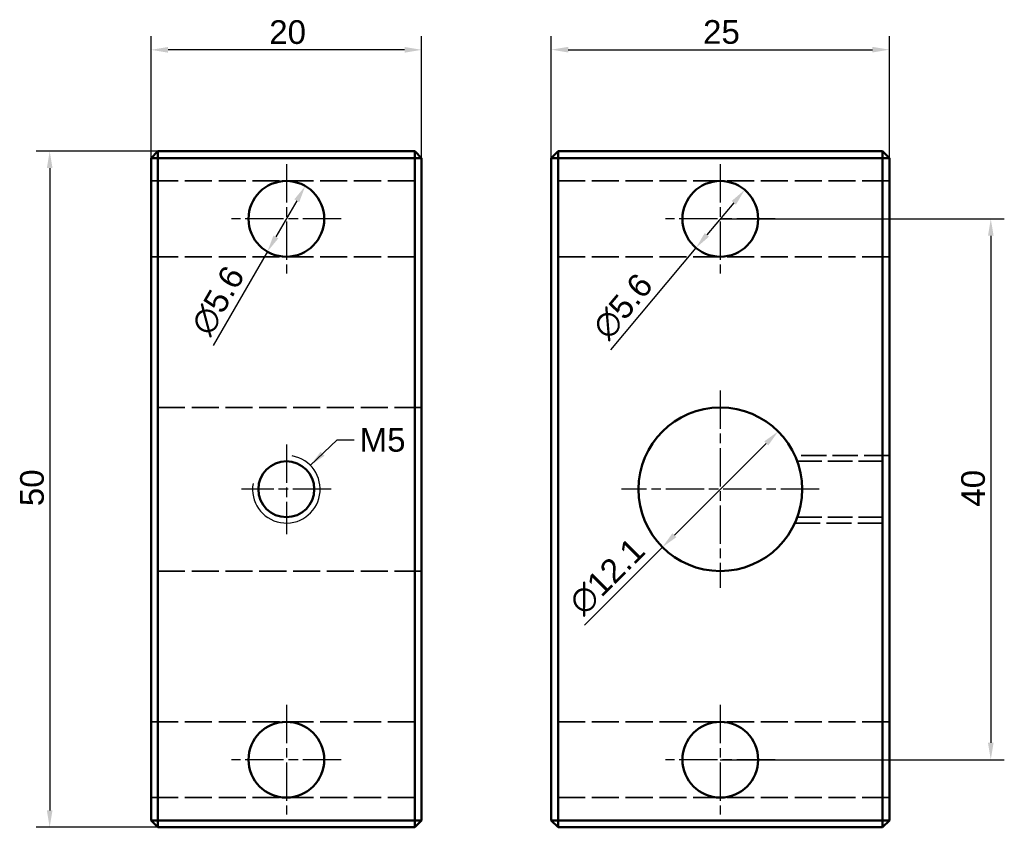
# Model space of a CAD drawing. Header units: millimetres. Extents: x 8.2 to 81, y 13.5 to 73.2.
import ezdxf

# ---------------------------------------------------------------- set-up
doc = ezdxf.new("R2010")
doc.units = ezdxf.units.MM
doc.header["$LTSCALE"] = 0.5
doc.linetypes.add('CHAIN', pattern=[0.3543, 0.2362, -0.0295, 0.0591, -0.0295])
doc.linetypes.add('DASHED', pattern=[0.2067, 0.1654, -0.0413])
for name, color, linetype, lineweight in [('Bemaßungen(DIN)', 179, 'Continuous', 25), ('Gewinde(DIN)', 179, 'Continuous', 25), ('Mittelpunktmarkierung(DIN)', 179, 'Continuous', 25), ('Sichtbare Kanten(DIN)', 179, 'Continuous', 50), ('Symbole(DIN)', 179, 'Continuous', 25), ('Verdeckte Kanten(DIN)', 179, 'DASHED', 35)]:
    doc.layers.add(name, color=color, linetype=linetype, lineweight=lineweight)
doc.styles.add('STANDARD-BSI~0', font='ARIAL.TTF')
doc.dimstyles.new('Katalogzeichnungen', dxfattribs={"dimscale": 0.5, "dimtxt": 3.5, "dimasz": 2.5, "dimexe": 2, "dimexo": 0, "dimgap": 0.8, "dimtad": 1, "dimrnd": 1e-08, "dimdsep": 46, "dimtxsty": 'STANDARD-BSI~0', "dimcen": 0.09, "dimdle": 10, "dimclrd": 250, "dimclre": 250, "dimclrt": 250, "dimazin": 2, "dimtfac": 1, "dimtmove": 0, "dimatfit": 3, "dimfxl": 1, "dimtolj": 1, "dimtzin": 0, "dimlwd": 25, "dimlwe": 25, "dimarcsym": 0})
doc.dimstyles.new('Katalogzeichnungen$7', dxfattribs={"dimscale": 0.5, "dimtxt": 3.5, "dimasz": 2.5, "dimexe": 2, "dimexo": 0, "dimgap": 0.8, "dimtad": 1, "dimrnd": 1e-08, "dimdsep": 46, "dimtxsty": 'STANDARD-BSI~0', "dimcen": 0.09, "dimdle": 10, "dimclrd": 179, "dimclre": 250, "dimclrt": 250, "dimazin": 2, "dimtfac": 1, "dimtmove": 0, "dimatfit": 3, "dimfxl": 1, "dimtolj": 1, "dimtzin": 0, "dimlwd": 25, "dimlwe": 25, "dimarcsym": 0})

# ---------------------------------------------------------------- blocks, each defined once
blk = doc.blocks.new('*D9')
at = {"layer": 'Bemaßungen(DIN)', "color": 250, "linetype": 'Continuous', "lineweight": 25}
for p, q in [((18.394, 63.457), (9.394, 63.457)), ((10.394, 62.207), (10.394, 14.707)), ((18.394, 13.457), (9.394, 13.457))]:
    blk.add_line(p, q, dxfattribs=at)
at = {"layer": 'Bemaßungen(DIN)', "color": 250, "linetype": 'Continuous'}
for points in [[(10.186, 62.207), (10.603, 62.207), (10.394, 63.457)], [(10.186, 14.707), (10.603, 14.707), (10.394, 13.457)]]:
    blk.add_solid(points, dxfattribs=at)
at = {"layer": 'Defpoints', "color": 0, "linetype": 'Continuous'}
for p in [(18.394, 63.457), (10.394, 13.457), (18.394, 13.457)]:
    blk.add_point(p, dxfattribs=at)
at = {"layer": 'Bemaßungen(DIN)', "color": 250, "linetype": 'Continuous', "lineweight": 25, "insert": (8.207, 37.207), "char_height": 1.75, "attachment_point": 1, "rotation": 90, "style": 'STANDARD-BSI~0'}
blk.add_mtext('\\A1;50', dxfattribs=at)
blk = doc.blocks.new('*D10')
at = {"layer": 'Bemaßungen(DIN)', "color": 250, "linetype": 'Continuous', "lineweight": 25}
for p, q in [((17.894, 62.957), (17.894, 71.957)), ((37.894, 62.957), (37.894, 71.957)), ((36.644, 70.957), (19.144, 70.957))]:
    blk.add_line(p, q, dxfattribs=at)
at = {"layer": 'Bemaßungen(DIN)', "color": 250, "linetype": 'Continuous'}
for points in [[(19.144, 71.166), (19.144, 70.749), (17.894, 70.957)], [(36.644, 71.166), (36.644, 70.749), (37.894, 70.957)]]:
    blk.add_solid(points, dxfattribs=at)
at = {"layer": 'Defpoints', "color": 0, "linetype": 'Continuous'}
for p in [(17.894, 70.957), (17.894, 62.957), (37.894, 62.957)]:
    blk.add_point(p, dxfattribs=at)
at = {"layer": 'Bemaßungen(DIN)', "color": 250, "linetype": 'Continuous', "lineweight": 25, "insert": (26.629, 73.144), "char_height": 1.75, "attachment_point": 1, "style": 'STANDARD-BSI~0'}
blk.add_mtext('\\A1;20', dxfattribs=at)
blk = doc.blocks.new('*D11')
at = {"layer": 'Bemaßungen(DIN)', "color": 250, "linetype": 'Continuous', "lineweight": 25}
for p, q in [((47.486, 62.957), (47.486, 71.968)), ((72.486, 62.957), (72.486, 71.968)), ((48.736, 70.968), (71.236, 70.968))]:
    blk.add_line(p, q, dxfattribs=at)
at = {"layer": 'Bemaßungen(DIN)', "color": 250, "linetype": 'Continuous'}
for points in [[(48.736, 71.177), (48.736, 70.76), (47.486, 70.968)], [(71.236, 71.177), (71.236, 70.76), (72.486, 70.968)]]:
    blk.add_solid(points, dxfattribs=at)
at = {"layer": 'Defpoints', "color": 0, "linetype": 'Continuous'}
for p in [(72.486, 70.968), (47.486, 62.957), (72.486, 62.957)]:
    blk.add_point(p, dxfattribs=at)
at = {"layer": 'Bemaßungen(DIN)', "color": 250, "linetype": 'Continuous', "lineweight": 25, "insert": (58.712, 73.155), "char_height": 1.75, "attachment_point": 1, "style": 'STANDARD-BSI~0'}
blk.add_mtext('\\A1;25', dxfattribs=at)
blk = doc.blocks.new('*D12')
at = {"layer": 'Bemaßungen(DIN)', "color": 250, "linetype": 'Continuous', "lineweight": 25}
for p, q in [((59.986, 58.457), (80.986, 58.457)), ((79.986, 57.207), (79.986, 19.707)), ((59.986, 18.457), (80.986, 18.457))]:
    blk.add_line(p, q, dxfattribs=at)
at = {"layer": 'Bemaßungen(DIN)', "color": 250, "linetype": 'Continuous'}
for points in [[(79.778, 57.207), (80.195, 57.207), (79.986, 58.457)], [(79.778, 19.707), (80.195, 19.707), (79.986, 18.457)]]:
    blk.add_solid(points, dxfattribs=at)
at = {"layer": 'Defpoints', "color": 0, "linetype": 'Continuous'}
for p in [(59.986, 58.457), (59.986, 18.457), (79.986, 18.457)]:
    blk.add_point(p, dxfattribs=at)
at = {"layer": 'Bemaßungen(DIN)', "color": 250, "linetype": 'Continuous', "lineweight": 25, "insert": (77.799, 37.172), "char_height": 1.75, "attachment_point": 1, "rotation": 90, "style": 'STANDARD-BSI~0'}
blk.add_mtext('\\A1;40', dxfattribs=at)
blk = doc.blocks.new('*D13')
at = {"layer": 'Bemaßungen(DIN)', "color": 250, "linetype": 'Continuous', "lineweight": 25}
for p, q in [((63.381, 41.851), (56.592, 35.063)), ((55.709, 34.179), (49.937, 28.408))]:
    blk.add_line(p, q, dxfattribs=at)
at = {"layer": 'Bemaßungen(DIN)', "color": 250, "linetype": 'Continuous'}
for points in [[(63.233, 41.999), (63.528, 41.704), (64.264, 42.735)], [(56.445, 35.21), (56.74, 34.916), (55.709, 34.179)]]:
    blk.add_solid(points, dxfattribs=at)
at = {"layer": 'Defpoints', "color": 0, "linetype": 'Continuous'}
for p in [(64.264, 42.735), (55.709, 34.179)]:
    blk.add_point(p, dxfattribs=at)
at = {"layer": 'Bemaßungen(DIN)', "color": 250, "linetype": 'Continuous', "lineweight": 25, "insert": (48.604, 30.306), "char_height": 1.75, "attachment_point": 1, "rotation": 45, "style": 'STANDARD-BSI~0'}
blk.add_mtext('\\A1;∅12.1', dxfattribs=at)
blk = doc.blocks.new('*D14')
at = {"layer": 'Bemaßungen(DIN)', "color": 250, "linetype": 'Continuous', "lineweight": 25}
for p, q in [((28.669, 59.8), (27.119, 57.115)), ((26.494, 56.032), (22.489, 49.094))]:
    blk.add_line(p, q, dxfattribs=at)
at = {"layer": 'Bemaßungen(DIN)', "color": 250, "linetype": 'Continuous'}
for points in [[(28.489, 59.904), (28.85, 59.695), (29.294, 60.882)], [(26.939, 57.219), (27.3, 57.011), (26.494, 56.032)]]:
    blk.add_solid(points, dxfattribs=at)
at = {"layer": 'Defpoints', "color": 0, "linetype": 'Continuous'}
for p in [(29.294, 60.882), (26.494, 56.032)]:
    blk.add_point(p, dxfattribs=at)
at = {"layer": 'Bemaßungen(DIN)', "color": 250, "linetype": 'Continuous', "lineweight": 25, "insert": (20.71, 50.583), "char_height": 1.75, "attachment_point": 1, "rotation": 60, "style": 'STANDARD-BSI~0'}
blk.add_mtext('\\A1;∅5.6', dxfattribs=at)
blk = doc.blocks.new('*D15')
at = {"layer": 'Bemaßungen(DIN)', "color": 250, "linetype": 'Continuous', "lineweight": 25}
for p, q in [((60.983, 59.644), (58.99, 57.27)), ((58.186, 56.313), (51.854, 48.775))]:
    blk.add_line(p, q, dxfattribs=at)
at = {"layer": 'Bemaßungen(DIN)', "color": 250, "linetype": 'Continuous'}
for points in [[(60.824, 59.778), (61.143, 59.51), (61.787, 60.601)], [(58.83, 57.404), (59.149, 57.136), (58.186, 56.313)]]:
    blk.add_solid(points, dxfattribs=at)
at = {"layer": 'Defpoints', "color": 0, "linetype": 'Continuous'}
for p in [(61.787, 60.601), (58.186, 56.313)]:
    blk.add_point(p, dxfattribs=at)
at = {"layer": 'Bemaßungen(DIN)', "color": 250, "linetype": 'Continuous', "lineweight": 25, "insert": (50.361, 50.551), "char_height": 1.75, "attachment_point": 1, "rotation": 49.97122, "style": 'STANDARD-BSI~0'}
blk.add_mtext('\\A1;∅5.6', dxfattribs=at)

msp = doc.modelspace()

# ---------------------------------------------------------------- linework, layer by layer
at = {"layer": 'Gewinde(DIN)'}
msp.add_arc((27.8944, 38.4573), 2.5, 170, 80, dxfattribs=at)
at = {"layer": 'Mittelpunktmarkierung(DIN)', "linetype": 'CHAIN', "ltscale": 23.990969}
for p, q in [((27.8944, 62.5073), (27.8944, 54.4073)), ((59.9865, 62.5073), (59.9865, 54.4073)), ((31.9444, 58.4573), (23.8444, 58.4573)), ((64.0365, 58.4573), (55.9365, 58.4573)), ((59.9865, 45.7573), (59.9865, 31.1573)), ((27.8944, 41.7743), (27.8944, 35.1403)), ((31.2114, 38.4573), (24.5774, 38.4573)), ((67.2865, 38.4573), (52.6865, 38.4573)), ((27.8944, 22.5073), (27.8944, 14.4073)), ((59.9865, 22.5073), (59.9865, 14.4073)), ((31.9444, 18.4573), (23.8444, 18.4573)), ((64.0365, 18.4573), (55.9365, 18.4573))]:
    msp.add_line(p, q, dxfattribs=at)
at = {"layer": 'Sichtbare Kanten(DIN)'}
for p, q in [((17.8944, 62.9573), (18.3944, 63.4573)), ((18.3944, 63.4573), (18.3944, 62.9573)), ((37.3944, 63.4573), (18.3944, 63.4573)), ((37.3944, 62.9573), (37.3944, 63.4573)), ((37.3944, 63.4573), (37.8944, 62.9573)), ((47.4865, 62.9573), (47.9865, 63.4573)), ((47.9865, 63.4573), (47.9865, 62.9573)), ((71.9865, 63.4573), (47.9865, 63.4573)), ((71.9865, 62.9573), (71.9865, 63.4573)), ((71.9865, 63.4573), (72.4865, 62.9573)), ((18.3944, 62.9573), (17.8944, 62.9573)), ((17.8944, 62.9573), (17.8944, 13.9573)), ((18.3944, 13.9573), (18.3944, 62.9573)), ((18.3944, 62.9573), (37.3944, 62.9573)), ((37.8944, 62.9573), (37.3944, 62.9573)), ((37.3944, 62.9573), (37.3944, 13.9573)), ((37.8944, 13.9573), (37.8944, 62.9573)), ((47.9865, 62.9573), (47.4865, 62.9573)), ((47.4865, 62.9573), (47.4865, 13.9573)), ((47.9865, 13.9573), (47.9865, 62.9573)), ((47.9865, 62.9573), (71.9865, 62.9573)), ((72.4865, 62.9573), (71.9865, 62.9573)), ((71.9865, 62.9573), (71.9865, 13.9573)), ((72.4865, 13.9573), (72.4865, 62.9573)), ((17.8944, 13.9573), (18.3944, 13.9573)), ((18.3944, 13.4573), (17.8944, 13.9573)), ((18.3944, 13.9573), (18.3944, 13.4573)), ((37.3944, 13.9573), (18.3944, 13.9573)), ((37.8944, 13.9573), (37.3944, 13.4573)), ((37.3944, 13.9573), (37.8944, 13.9573)), ((37.3944, 13.4573), (37.3944, 13.9573)), ((47.4865, 13.9573), (47.9865, 13.9573)), ((47.9865, 13.4573), (47.4865, 13.9573)), ((47.9865, 13.9573), (47.9865, 13.4573)), ((71.9865, 13.9573), (47.9865, 13.9573)), ((72.4865, 13.9573), (71.9865, 13.4573)), ((71.9865, 13.9573), (72.4865, 13.9573)), ((71.9865, 13.4573), (71.9865, 13.9573)), ((18.3944, 13.4573), (37.3944, 13.4573)), ((47.9865, 13.4573), (71.9865, 13.4573))]:
    msp.add_line(p, q, dxfattribs=at)
for centre, radius in [((27.8944, 58.4573), 2.8), ((59.9865, 58.4573), 2.8), ((59.9865, 38.4573), 6.05), ((27.8944, 38.4573), 2.067), ((27.8944, 18.4573), 2.8), ((59.9865, 18.4573), 2.8)]:
    msp.add_circle(centre, radius, dxfattribs=at)
at = {"layer": 'Verdeckte Kanten(DIN)', "ltscale": 24.189648}
for p, q in [((17.8944, 61.2573), (27.8944, 61.2573)), ((27.8944, 61.2573), (37.8944, 61.2573)), ((59.9865, 61.2573), (47.4865, 61.2573)), ((72.4865, 61.2573), (59.9865, 61.2573)), ((17.8944, 55.6573), (27.8944, 55.6573)), ((27.8944, 55.6573), (37.8944, 55.6573)), ((59.9865, 55.6573), (47.4865, 55.6573)), ((72.4865, 55.6573), (59.9865, 55.6573)), ((37.8944, 44.5073), (17.8944, 44.5073)), ((37.8944, 32.4073), (17.8944, 32.4073)), ((17.8944, 21.2573), (27.8944, 21.2573)), ((27.8944, 21.2573), (37.8944, 21.2573)), ((59.9865, 21.2573), (47.4865, 21.2573)), ((72.4865, 21.2573), (59.9865, 21.2573)), ((17.8944, 15.6573), (27.8944, 15.6573)), ((27.8944, 15.6573), (37.8944, 15.6573)), ((59.9865, 15.6573), (47.4865, 15.6573)), ((72.4865, 15.6573), (59.9865, 15.6573))]:
    msp.add_line(p, q, dxfattribs=at)
at = {"layer": 'Verdeckte Kanten(DIN)', "ltscale": 22.546976}
for p, q in [((72.4865, 40.9573), (65.4958, 40.9573)), ((65.4958, 35.9573), (72.4865, 35.9573))]:
    msp.add_line(p, q, dxfattribs=at)
at = {"layer": 'Verdeckte Kanten(DIN)', "ltscale": 21.977266}
for p, q in [((65.6724, 40.5243), (72.4865, 40.5243)), ((65.6724, 36.3903), (72.4865, 36.3903))]:
    msp.add_line(p, q, dxfattribs=at)

# ---------------------------------------------------------------- texts
at = {"layer": 'Symbole(DIN)', "color": 250, "insert": (33.3133, 42.9862), "char_height": 1.75, "width": 3.42992, "attachment_point": 1, "line_spacing_factor": 0.6125, "style": 'STANDARD-BSI~0'}
msp.add_mtext('{M5}', dxfattribs=at)

# ---------------------------------------------------------------- dimensions: what is measured, and where the dimension line sits
at = {"layer": 'Bemaßungen(DIN)', "color": 250, "linetype": 'Continuous', "lineweight": 25}
dim = msp.add_linear_dim(base=(17.8944, 70.9573), p1=(37.8944, 62.9573), p2=(17.8944, 62.9573), dimstyle='Katalogzeichnungen', override={"dimdec": 2, "dimtp": 0, "dimtm": 0, "dimtdec": 2, "dimtofl": 0, "dimatfit": 1}, dxfattribs=at)
dim.commit()
dim.dimension.update_dxf_attribs({"geometry": '*D10', "text_midpoint": (27.8944, 70.9573), "dimtype": 160})
for base, p1, p2, angle, picture, middle in [((72.4865, 70.9683), (47.4865, 62.9573), (72.4865, 62.9573), 180, '*D11', (59.9865, 70.9683)), ((10.3944, 13.4573), (18.3944, 63.4573), (18.3944, 13.4573), 90, '*D9', (10.3944, 38.4573)), ((79.9865, 18.4573), (59.9865, 58.4573), (59.9865, 18.4573), 90, '*D12', (79.9865, 38.4573))]:
    dim = msp.add_linear_dim(base=base, p1=p1, p2=p2, angle=angle, dimstyle='Katalogzeichnungen', override={"dimdec": 2, "dimtp": 0, "dimtm": 0, "dimtdec": 2, "dimtofl": 0, "dimatfit": 1}, dxfattribs=at)
    dim.commit()
    dim.dimension.update_dxf_attribs({"geometry": picture, "text_midpoint": middle, "dimtype": 160})
for p1, p2, picture, middle in [((29.2944, 60.8821), (26.4944, 56.0324), '*D14', (23.9607, 51.644)), ((61.7874, 60.6013), (58.1856, 56.3132), '*D15', (53.7475, 51.0295)), ((64.2645, 42.7353), (55.7085, 34.1793), '*D13', (52.3809, 30.8517))]:
    dim = msp.add_diameter_dim_2p(p1=p1, p2=p2, dimstyle='Katalogzeichnungen', override={"dimdec": 2, "dimlfac": 1, "dimtp": 0, "dimtm": 0, "dimtdec": 2, "dimatfit": 2}, dxfattribs=at)
    dim.commit()
    dim.dimension.update_dxf_attribs({"geometry": picture, "text_midpoint": middle, "dimtype": 163})

# ---------------------------------------------------------------- leaders
at = {"layer": 'Symbole(DIN)', "color": 179, "linetype": 'Continuous', "lineweight": 25, "annotation_type": 0, "has_hookline": 1, "hookline_direction": 0, "text_width": 3.1168}
msp.add_leader([(29.6621, 40.225), (31.6633, 42.1112), (32.9133, 42.1112)], dimstyle='Katalogzeichnungen$7', override={"dimtad": 0}, dxfattribs=at)

doc.saveas('drawing.dxf')
